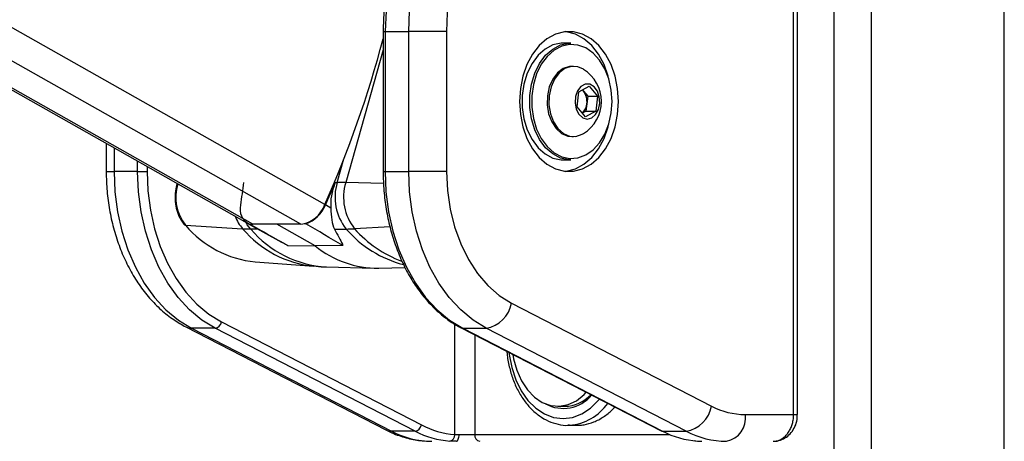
# Model space of a CAD drawing. Header units: millimetres. Extents: x 20 to 22981, y 40 to 19992.
# Tile 48 of 158: x 6504 to 6799, y 6410 to 6536. Entities that reach past the tile are written whole.
import ezdxf

# ---------------------------------------------------------------- set-up
doc = ezdxf.new("R2010")
doc.units = ezdxf.units.MM
doc.header["$LTSCALE"] = 2
doc.layers.add('COMPONENT_GEOMETRY', color=7, linetype='Continuous')
doc.styles.add('SLDTEXTSTYLE0', font='TXT', dxfattribs={"width": 0.75})
doc.dimstyles.new('SLDDIMSTYLE0', dxfattribs={"dimtxt": 100, "dimasz": 6.604, "dimexe": 0, "dimexo": 0.0625, "dimgap": 25, "dimtad": 0, "dimtih": 1, "dimtoh": 1, "dimdec": 0, "dimrnd": 1e-09, "dimzin": 12, "dimdsep": 46, "dimtxsty": 'SLDTEXTSTYLE0', "dimsah": 1, "dimcen": 0.09, "dimadec": 0, "dimazin": 3, "dimtfac": 1, "dimtdec": 0, "dimtofl": 0, "dimtmove": 0, "dimatfit": 3, "dimfxl": 1, "dimfrac": 2, "dimtolj": 1, "dimtzin": 12, "dimarcsym": 0})

# ---------------------------------------------------------------- blocks, each defined once
blk = doc.blocks.new('_D_4')
at = {"layer": 'COMPONENT_GEOMETRY', "color": 7}
for p, q in [((6638.52, 7959.49), (995.17, 7959.49)), ((1001.52, 7959.49), (1001.52, 5203.33)), ((801.45, 5183.02), (770.98, 5183.02)), ((770.98, 5183.02), (770.98, 5024.27)), ((1201.59, 5183.02), (1232.06, 5183.02)), ((1232.06, 5183.02), (1232.06, 5024.27)), ((770.98, 5024.27), (801.45, 5024.27)), ((1232.06, 5024.27), (1201.59, 5024.27)), ((1001.52, 2118.49), (1001.52, 4874.65)), ((6578.75, 2118.49), (995.17, 2118.49))]:
    blk.add_line(p, q, dxfattribs=at)
for points in [[(1001.52, 7959.49), (1000.51, 7952.89), (1002.54, 7952.89)], [(1001.52, 2118.49), (1002.54, 2125.1), (1000.51, 2125.1)]]:
    blk.add_solid(points, dxfattribs=at)
at = {"layer": 'COMPONENT_GEOMETRY', "color": 7, "char_height": 100, "attachment_point": 1, "style": 'SLDTEXTSTYLE0'}
for s, insert in [('9\'6.98"', (801.45, 5153.18)), ('2921mm', (728.74, 5003.56))]:
    blk.add_mtext(s, dxfattribs=dict(at, insert=insert))

msp = doc.modelspace()

# ---------------------------------------------------------------- linework, layer by layer
at = {"color": 8, "linetype": 'Continuous', "lineweight": 25}
for p, q in [((6748.24, 2191.49), (6748.24, 7939.49)), ((6759.31, 7939.49), (6759.31, 2191.49)), ((6799.26, 2191.49), (6799.26, 7939.49)), ((6573.85, 6475.06), (6330.55, 6612.47)), ((6588.24, 6475.06), (6344.94, 6612.47)), ((6595.43, 6480.95), (6362.56, 6612.47)), ((6612.95, 6532.83), (6613.54, 6532.83)), ((6612.95, 6527.34), (6601.72, 6487.55)), ((6532.22, 6498), (6532.22, 6490.89)), ((6599.17, 6487.6), (6601.17, 6494.69)), ((6539.29, 6490.89), (6539.29, 6494.01)), ((6542.12, 6492.41), (6542.12, 6490.89)), ((6529.88, 6490.89), (6532.22, 6490.89)), ((6612.95, 6490.89), (6613.54, 6490.89)), ((6551.32, 6487.07), (6551.35, 6487.19)), ((6551.32, 6487.07), (6551.56, 6487.07)), ((6613.07, 6487.26), (6601.72, 6487.55)), ((6615.03, 6474.34), (6604.37, 6473.73)), ((6575.51, 6473.59), (6573.21, 6473.63)), ((6634.44, 6412.08), (6634.44, 6445.15)), ((6640.4, 6441.94), (6640.4, 6412.02)), ((6736.06, 6418.02), (6737.23, 6418.02)), ((6640.4, 6412.02), (6698.97, 6412.02))]:
    msp.add_line(p, q, dxfattribs=at)
at = {"color": 7, "linetype": 'Continuous', "lineweight": 25}
for p, q in [((6329.53, 6612.47), (6572.01, 6475.53)), ((6736.06, 6418.02), (6736.06, 6582.02)), ((6737.23, 6418.02), (6737.23, 6582.02)), ((6612.95, 6532.83), (6612.95, 6490.89)), ((6613.54, 6532.83), (6613.54, 6490.89)), ((6613.54, 6532.83), (6620.61, 6532.83)), ((6620.61, 6490.89), (6620.61, 6532.83)), ((6631.92, 6532.83), (6620.61, 6532.83)), ((6631.92, 6532.83), (6631.92, 6490.89)), ((6669.26, 6529.36), (6667, 6529.36)), ((6670.08, 6522.36), (6669.54, 6522.36)), ((6671.69, 6514.8), (6674.75, 6516.42)), ((6672.72, 6515.35), (6673.07, 6514.95)), ((6674.75, 6516.42), (6677.27, 6513.48)), ((6671.15, 6510.24), (6671.69, 6514.8)), ((6673.07, 6514.95), (6674.33, 6513.48)), ((6674.33, 6513.48), (6674.06, 6511.2)), ((6674.33, 6513.48), (6677.27, 6513.48)), ((6677.27, 6513.48), (6676.73, 6508.93)), ((6673.67, 6507.31), (6671.15, 6510.24)), ((6674.06, 6511.2), (6673.79, 6508.93)), ((6673.79, 6508.93), (6672.75, 6508.38)), ((6676.73, 6508.93), (6673.67, 6507.31)), ((6673.79, 6508.93), (6676.73, 6508.93)), ((6669.54, 6501.36), (6670.08, 6501.36)), ((6672.68, 6502.03), (6673.02, 6502.22)), ((6529.88, 6499.32), (6529.88, 6490.89)), ((6667, 6494.36), (6669.26, 6494.36)), ((6539.29, 6490.89), (6532.22, 6490.89)), ((6539.29, 6490.89), (6542.12, 6490.89)), ((6613.54, 6490.89), (6620.61, 6490.89)), ((6631.92, 6490.89), (6620.61, 6490.89)), ((6551.14, 6487.31), (6551.05, 6486.97)), ((6598.57, 6487.6), (6599.17, 6487.6)), ((6597.22, 6479.92), (6595.64, 6480.84)), ((6553.68, 6474.77), (6570.8, 6473.73)), ((6572.18, 6475.43), (6582.43, 6469.75)), ((6572.75, 6475.18), (6572.89, 6475.18)), ((6588.24, 6475.06), (6573.85, 6475.06)), ((6592.56, 6468.56), (6581.04, 6475.06)), ((6589.71, 6475.18), (6589.24, 6475.17)), ((6598.32, 6473.57), (6601.86, 6473.63)), ((6584.38, 6468.74), (6592.56, 6468.56)), ((6600.87, 6468.74), (6592.56, 6468.56)), ((6574.54, 6463.79), (6592.18, 6462.48)), ((6595.97, 6462.29), (6610.29, 6461.94)), ((6611.63, 6461.94), (6619.49, 6462.13)), ((6651.46, 6451.43), (6711.44, 6420.56)), ((6553.76, 6444.31), (6613.73, 6413.44)), ((6564.45, 6445.79), (6624.43, 6414.92)), ((6562.56, 6443.91), (6555.48, 6443.91)), ((6555.48, 6443.91), (6615.46, 6413.04)), ((6622.53, 6413.04), (6562.56, 6443.91)), ((6636.37, 6444.01), (6696.34, 6413.14)), ((6636.8, 6443.91), (6643.87, 6443.91)), ((6636.8, 6443.91), (6696.78, 6413.04)), ((6703.85, 6413.04), (6643.87, 6443.91)), ((6665.36, 6420.52), (6667.41, 6420.52)), ((6721.6, 6418.02), (6736.06, 6418.02)), ((6668.86, 6414.83), (6668.33, 6414.82)), ((6668.33, 6414.82), (6671.16, 6414.82)), ((6622.53, 6413.04), (6615.46, 6413.04)), ((6635.71, 6412.02), (6640.4, 6412.02)), ((6696.78, 6413.04), (6703.85, 6413.04))]:
    msp.add_line(p, q, dxfattribs=at)
at = {"color": 7, "linetype": 'Continuous', "lineweight": 25, "flags": 128}
for points in [[(6645.81, 6582.64), (6641.49, 6581.72), (6637.29, 6580.06), (6633.26, 6577.68), (6629.47, 6574.61), (6625.97, 6570.9), (6622.83, 6566.61), (6620.08, 6561.81), (6617.77, 6556.56), (6615.94, 6550.95), (6614.61, 6545.07), (6613.81, 6539), (6613.54, 6532.83)], [(6620.61, 6532.83), (6620.88, 6539), (6621.69, 6545.07), (6623.01, 6550.95), (6624.85, 6556.56), (6627.15, 6561.81), (6629.9, 6566.61), (6633.04, 6570.9), (6636.54, 6574.61), (6640.33, 6577.68), (6644.36, 6580.06), (6648.56, 6581.72), (6652.88, 6582.64)], [(6659.03, 6574.67), (6655.08, 6573.8), (6651.24, 6572.18), (6647.6, 6569.85), (6644.2, 6566.85), (6641.13, 6563.23), (6638.42, 6559.06), (6636.14, 6554.41), (6634.32, 6549.37), (6633, 6544.02), (6632.19, 6538.48), (6631.92, 6532.83)], [(6683.54, 6511.86), (6683.29, 6515.72), (6682.54, 6519.45), (6681.32, 6522.92), (6679.67, 6526.01), (6677.64, 6528.62), (6675.31, 6530.66), (6672.76, 6532.06), (6670.06, 6532.77), (6667.32, 6532.77), (6664.63, 6532.06), (6662.07, 6530.66), (6659.74, 6528.62), (6657.72, 6526.01), (6656.07, 6522.92), (6654.85, 6519.45), (6654.1, 6515.72), (6653.84, 6511.86), (6654.1, 6508), (6654.85, 6504.28), (6656.07, 6500.81), (6657.72, 6497.72), (6659.74, 6495.1), (6662.07, 6493.06), (6664.63, 6491.66), (6667.32, 6490.95), (6670.06, 6490.95), (6672.76, 6491.66), (6675.31, 6493.06), (6677.64, 6495.1), (6679.67, 6497.72), (6681.32, 6500.81), (6682.54, 6504.28), (6683.29, 6508), (6683.54, 6511.86)], [(6680.57, 6518.89), (6680.42, 6519.45), (6679.2, 6522.92), (6677.55, 6526.01), (6675.52, 6528.62), (6673.19, 6530.66), (6670.64, 6532.06), (6667.94, 6532.77), (6667.63, 6532.81)], [(6667, 6529.36), (6666.37, 6529.34), (6663.89, 6528.8), (6661.55, 6527.57), (6659.42, 6525.7), (6657.61, 6523.26), (6656.18, 6520.36), (6655.19, 6517.1), (6654.69, 6513.63), (6654.69, 6510.09), (6655.19, 6506.62), (6656.18, 6503.37), (6657.61, 6500.46), (6659.42, 6498.02), (6661.55, 6496.15), (6663.89, 6494.92), (6666.37, 6494.39), (6667, 6494.36)], [(6669.26, 6494.36), (6668.63, 6494.39), (6666.16, 6494.92), (6663.81, 6496.15), (6661.68, 6498.02), (6659.87, 6500.46), (6658.44, 6503.37), (6657.45, 6506.62), (6656.95, 6510.09), (6656.95, 6513.63), (6657.45, 6517.1), (6658.44, 6520.36), (6659.87, 6523.26), (6661.68, 6525.7), (6663.81, 6527.57), (6666.16, 6528.8), (6668.63, 6529.34), (6669.26, 6529.36)], [(6681.63, 6511.86), (6681.39, 6515.3), (6680.65, 6518.61), (6679.47, 6521.63), (6677.87, 6524.26), (6675.94, 6526.37), (6673.74, 6527.9), (6671.37, 6528.77), (6668.93, 6528.94), (6666.51, 6528.42), (6664.22, 6527.22), (6662.14, 6525.38), (6660.37, 6523), (6658.97, 6520.16), (6658, 6516.98), (6657.51, 6513.59), (6657.51, 6510.13), (6658, 6506.74), (6658.97, 6503.56), (6660.37, 6500.72), (6662.14, 6498.34), (6664.22, 6496.51), (6666.51, 6495.31), (6668.93, 6494.78), (6671.37, 6494.96), (6673.74, 6495.83), (6675.94, 6497.35), (6677.87, 6499.47), (6679.47, 6502.09), (6680.65, 6505.12), (6681.39, 6508.42), (6681.63, 6511.86)], [(6669.54, 6522.36), (6668.83, 6522.31), (6666.94, 6521.7), (6665.23, 6520.41), (6663.81, 6518.54), (6662.79, 6516.22), (6662.22, 6513.59), (6662.15, 6510.85), (6662.59, 6508.18), (6663.5, 6505.76), (6664.82, 6503.76), (6666.46, 6502.31), (6668.32, 6501.51), (6669.54, 6501.36)], [(6673.02, 6521.5), (6671.3, 6522.22), (6669.37, 6522.31), (6667.48, 6521.7), (6665.77, 6520.41), (6664.35, 6518.54), (6663.32, 6516.22), (6662.76, 6513.59), (6662.69, 6510.85), (6663.13, 6508.18), (6664.04, 6505.76), (6665.36, 6503.76), (6667, 6502.31), (6668.86, 6501.51), (6670.79, 6501.41), (6672.68, 6502.03)], [(6675.51, 6506.95), (6676.68, 6507.94), (6677.51, 6509.47), (6677.9, 6511.32), (6677.79, 6513.24), (6677.2, 6514.98), (6676.2, 6516.29), (6674.93, 6517.01), (6673.57, 6517.03), (6672.29, 6516.36), (6671.27, 6515.08), (6670.65, 6513.36), (6670.51, 6511.44), (6670.87, 6509.58), (6671.68, 6508.02), (6672.83, 6506.99), (6674.17, 6506.61), (6675.51, 6506.95)], [(6673.07, 6514.95), (6672.77, 6515.26), (6672.68, 6515.33)], [(6667.63, 6490.92), (6667.94, 6490.95), (6670.64, 6491.66), (6673.19, 6493.06), (6675.52, 6495.1), (6677.55, 6497.72), (6679.2, 6500.81), (6680.42, 6504.28), (6680.57, 6504.84)], [(6532.22, 6490.89), (6532.49, 6484.8), (6533.27, 6478.8), (6534.57, 6472.97), (6536.36, 6467.42), (6538.62, 6462.21), (6541.3, 6457.44), (6544.38, 6453.16), (6547.81, 6449.44), (6551.53, 6446.34), (6555.48, 6443.91)], [(6562.56, 6443.91), (6558.6, 6446.34), (6554.88, 6449.44), (6551.45, 6453.16), (6548.37, 6457.44), (6545.69, 6462.21), (6543.43, 6467.42), (6541.64, 6472.97), (6540.34, 6478.8), (6539.56, 6484.8), (6539.29, 6490.89)], [(6542.12, 6490.89), (6542.37, 6485.04), (6543.13, 6479.28), (6544.38, 6473.69), (6546.09, 6468.36), (6548.26, 6463.36), (6550.84, 6458.77), (6553.8, 6454.67), (6557.08, 6451.1), (6560.65, 6448.12), (6564.45, 6445.79)], [(6613.54, 6490.89), (6613.8, 6484.8), (6614.59, 6478.8), (6615.89, 6472.97), (6617.68, 6467.42), (6619.93, 6462.21), (6622.62, 6457.44), (6625.7, 6453.16), (6629.12, 6449.44), (6632.84, 6446.34), (6636.8, 6443.91)], [(6643.87, 6443.91), (6639.91, 6446.34), (6636.2, 6449.44), (6632.77, 6453.16), (6629.69, 6457.44), (6627, 6462.21), (6624.75, 6467.42), (6622.96, 6472.97), (6621.66, 6478.8), (6620.87, 6484.8), (6620.61, 6490.89)], [(6631.92, 6490.89), (6632.2, 6485.21), (6633.01, 6479.63), (6634.35, 6474.26), (6636.2, 6469.19), (6638.51, 6464.52), (6641.24, 6460.34), (6644.35, 6456.72), (6647.78, 6453.73), (6651.46, 6451.43)], [(6651.86, 6436.04), (6652.08, 6434.76), (6653.03, 6431.3), (6654.42, 6428.16), (6656.2, 6425.44), (6658.32, 6423.26), (6660.69, 6421.67), (6663.23, 6420.76), (6665.84, 6420.53), (6668.44, 6421.02), (6670.93, 6422.19), (6673.22, 6424), (6673.89, 6424.7)], [(6634.93, 6410.02), (6635.08, 6410.06), (6635.23, 6410.17), (6635.37, 6410.36), (6635.48, 6410.61), (6635.58, 6410.91), (6635.65, 6411.26), (6635.7, 6411.63), (6635.71, 6412.02)], [(6696.34, 6413.14), (6696.51, 6413.07), (6696.78, 6413.04)]]:
    msp.add_lwpolyline(points, dxfattribs=at)
at = {"color": 8, "linetype": 'Continuous', "lineweight": 25, "flags": 128}
for points in [[(6551.05, 6486.97), (6551.06, 6487), (6551.12, 6487.03), (6551.2, 6487.06), (6551.32, 6487.07)], [(6573.21, 6473.63), (6572.2, 6474.94), (6571.72, 6475.74)], [(6553.76, 6444.31), (6554.42, 6444.05), (6555.48, 6443.91)], [(6636.37, 6444.01), (6636.54, 6443.94), (6636.8, 6443.91)], [(6650.68, 6436.64), (6650.76, 6435.99), (6651.5, 6432.09), (6652.71, 6428.42), (6654.35, 6425.11), (6656.37, 6422.25), (6658.71, 6419.93), (6661.3, 6418.22), (6664.06, 6417.17), (6666.91, 6416.82), (6669.76, 6417.17), (6672.52, 6418.22), (6675.12, 6419.93), (6677.46, 6422.25), (6677.81, 6422.68)], [(6613.73, 6413.44), (6614.39, 6413.18), (6615.46, 6413.04)], [(6706.78, 6410.02), (6706.54, 6410.06), (6706.34, 6410.15)]]:
    msp.add_lwpolyline(points, dxfattribs=at)
at = {"color": 7, "linetype": 'Continuous', "lineweight": 25}
for centre, radius, start, end in [((6295.23, 6614.7), 328.65, 335.9867, 345.187), ((6667.14, 6511.86), 11.29, 301.3887, 58.6113), ((6669.14, 6511.91), 4.96, 351.8391, 37.7927), ((6669.75, 6511.57), 4.32, 313.244, 355.1089), ((6564.18, 6483.16), 13.44, 163.1007, 218.6544), ((6844.43, 6446.9), 276.34, 171.5303, 172.9468), ((6289.45, 6617.76), 335.4, 335.9067, 337.1672), ((6613.77, 6483.16), 15.26, 163.1007, 218.6544), ((6597.82, 6339.45), 148.15, 88.4912, 89.4762), ((6616.17, 6483.16), 15.1, 163.1007, 218.6544), ((6574.89, 6479.56), 4.87, 164.8746, 244.0287), ((6586.94, 6483.99), 9.02, 278.2709, 340.3063), ((6586.43, 6484.55), 9.93, 289.3002, 338.0312), ((6553.68, 6475.15), 0.38, 224.1535, 269.4715), ((6577.68, 6495.06), 31.43, 220.218, 264.2627), ((6573.79, 6478.71), 3.65, 240.7941, 270.8641), ((6574.37, 6532.98), 59.35, 266.5511, 268.8833), ((6600.54, 6541.1), 67.48, 271.1167, 273.2576), ((6611.27, 6491.66), 29.73, 231.0113, 270.7028), ((6642.29, 6453.1), 9.32, 279.7581, 349.6801), ((6562.16, 6446.21), 2.33, 279.7581, 349.6801), ((6666.97, 6430.97), 11.09, 241.4127, 320.2057), ((6667.2, 6431.61), 11.09, 271.0768, 316.6086), ((6702.27, 6422.23), 9.32, 279.7581, 349.6801), ((6721.72, 6440.15), 22.12, 242.3133, 269.6828), ((6714.53, 6417.02), 7.14, 281.4218, 8.0495), ((6622.14, 6415.33), 2.33, 279.7581, 349.6801), ((6636.26, 6437.56), 25.55, 242.4016, 265.9183), ((6627.7, 6436.36), 26.34, 242.3133, 269.6828), ((6634.86, 6436.62), 26.61, 242.4016, 265.9183), ((6632.6, 6411.89), 1.85, 281.3299, 5.5863), ((6642.21, 6411.83), 1.82, 173.8573, 262.1256), ((6709.1, 6436.62), 26.61, 242.4016, 265.9183), ((6716.09, 6436.36), 26.34, 242.3133, 269.6828)]:
    msp.add_arc(centre, radius, start, end, dxfattribs=at)
at = {"color": 8, "linetype": 'Continuous', "lineweight": 25}
for centre, radius, start, end in [((6579.74, 6481.63), 11.93, 200.3608, 221.4735), ((6595.4, 6494.53), 32.22, 220.2182, 264.2565), ((6597.71, 6494.28), 32.03, 220.1221, 266.898), ((6627.44, 6495.81), 33.86, 220.91, 255.6165), ((6630.63, 6496.78), 34.94, 221.2781, 249.6863), ((6667.51, 6430.5), 15.72, 274.9261, 324.5856)]:
    msp.add_arc(centre, radius, start, end, dxfattribs=at)
at = {"color": 7, "linetype": 'Continuous', "lineweight": 25}
for centre, major_axis, ratio, start_param, end_param in [((-10600.7, 16004), (17567.14, -9746.62), 0.00013, 6.07115, 6.074317), ((-9952.54, 16004), (16919.08, -9746.62), 0.000151, 0.208372, 0.211538)]:
    msp.add_ellipse(centre, major_axis=major_axis, ratio=ratio, start_param=start_param, end_param=end_param, dxfattribs=at)
for points, knots in [([(6639.1, 6580.92), (6637.96, 6580.43), (6635.52, 6579.4), (6631.99, 6577.1), (6628.53, 6574.2), (6625.32, 6570.76), (6622.41, 6566.84), (6619.83, 6562.48), (6617.63, 6557.75), (6615.82, 6552.71), (6614.43, 6547.41), (6613.48, 6541.93), (6613.02, 6537.04), (6612.97, 6534), (6612.95, 6532.83)], [0, 0, 0, 0, 0.075973, 0.162036, 0.248467, 0.335227, 0.422233, 0.509398, 0.596648, 0.683931, 0.771215, 0.85849, 0.94576, 1, 1, 1, 1]), ([(6529.88, 6490.89), (6529.89, 6489.87), (6529.93, 6486.96), (6530.37, 6482.19), (6531.33, 6476.66), (6532.76, 6471.31), (6534.64, 6466.18), (6536.96, 6461.36), (6539.7, 6456.91), (6542.82, 6452.89), (6546.29, 6449.37), (6549.94, 6446.46), (6552.53, 6445), (6553.76, 6444.31)], [0, 0, 0, 0, 0.0518585, 0.1473595, 0.2430058, 0.3388091, 0.4348003, 0.5309764, 0.6272625, 0.7234657, 0.8193102, 0.9144383, 1, 1, 1, 1]), ([(6612.95, 6490.89), (6612.97, 6489.9), (6613, 6487.03), (6613.41, 6482.31), (6614.32, 6476.81), (6615.67, 6471.49), (6617.45, 6466.42), (6619.62, 6461.64), (6622.18, 6457.24), (6625.08, 6453.26), (6628.29, 6449.76), (6631.7, 6446.85), (6634.44, 6445.03), (6636.01, 6444.2), (6636.37, 6444.01)], [0, 0, 0, 0, 0.049171, 0.142068, 0.235022, 0.32801, 0.421041, 0.514118, 0.607231, 0.700348, 0.793408, 0.886328, 0.973612, 1, 1, 1, 1]), ([(6551.05, 6486.97), (6550.94, 6486.53), (6550.63, 6485.28), (6550.45, 6483.07), (6550.69, 6480.48), (6551.4, 6478.03), (6552.35, 6476.15), (6553.13, 6475.23), (6553.41, 6474.88)], [0, 0, 0, 0, 0.1035931, 0.2979406, 0.4927728, 0.6880728, 0.8840541, 1, 1, 1, 1]), ([(6598.57, 6487.6), (6598.1, 6486.27), (6597.22, 6483.74), (6597.22, 6481.15), (6597.22, 6479.92)], [0, 0, 0, 0, 0.528125, 1, 1, 1, 1]), ([(6597.22, 6479.92), (6597.28, 6478.68), (6597.42, 6476.17), (6598.02, 6474.44), (6598.32, 6473.57)], [0, 0, 0, 0, 0.498718, 1, 1, 1, 1]), ([(6598.32, 6473.57), (6599.21, 6471.96), (6600.19, 6470.21), (6600.82, 6468.86), (6600.87, 6468.74)], [0, 0, 0, 0, 0.915115, 1, 1, 1, 1]), ([(6582.5, 6469.84), (6582.88, 6469.58), (6583.47, 6469.17), (6584.14, 6468.85), (6584.38, 6468.74)], [0, 0, 0, 0, 0.644454, 1, 1, 1, 1]), ([(6592.17, 6462.56), (6593.12, 6462.45), (6594.39, 6462.3), (6595.67, 6462.32), (6595.98, 6462.33)], [0, 0, 0, 0, 0.752427, 1, 1, 1, 1]), ([(6650.07, 6436.96), (6650.07, 6436.9), (6650.12, 6435.5), (6650.64, 6432.83), (6651.64, 6429.06), (6653.13, 6425.57), (6655, 6422.44), (6657.22, 6419.75), (6659.75, 6417.58), (6662.5, 6415.98), (6665.41, 6415.06), (6667.58, 6414.71), (6668.73, 6414.86), (6668.9, 6414.88)], [0, 0, 0, 0, 0.005131, 0.114038, 0.223071, 0.332272, 0.441638, 0.551027, 0.660122, 0.768456, 0.875571, 0.981348, 1, 1, 1, 1]), ([(6671.16, 6414.84), (6671.33, 6414.84), (6672.01, 6414.82), (6673.69, 6415.02), (6675.69, 6415.57), (6677.62, 6416.47), (6679.5, 6417.6), (6681.13, 6418.88), (6682.18, 6420.03), (6682.43, 6420.3)], [0, 0, 0, 0, 0.043722, 0.171703, 0.419883, 0.545852, 0.673655, 0.922005, 1, 1, 1, 1]), ([(6729.95, 6410.02), (6730.12, 6410.03), (6730.46, 6410.04), (6730.97, 6410.13), (6731.49, 6410.27), (6731.99, 6410.47), (6732.47, 6410.72), (6732.93, 6411.03), (6733.38, 6411.39), (6733.8, 6411.8), (6734.19, 6412.25), (6734.54, 6412.74), (6734.87, 6413.28), (6735.26, 6414.03), (6735.57, 6414.84), (6735.8, 6415.69), (6735.94, 6416.41), (6736.04, 6417.18), (6736.05, 6417.74), (6736.06, 6418.02)], [0, 0, 0, 0, 0.053326, 0.107028, 0.161914, 0.21721, 0.270624, 0.324415, 0.379401, 0.4348, 0.488108, 0.541793, 0.596673, 0.651967, 0.75832, 0.812311, 0.867099, 0.933183, 1, 1, 1, 1]), ([(6729.96, 6410.04), (6730, 6410.03), (6730.72, 6409.95), (6732.11, 6410.31), (6733.94, 6411.2), (6735.45, 6412.62), (6736.55, 6414.43), (6737.17, 6416.3), (6737.16, 6417.53), (6737.16, 6418.02)], [0, 0, 0, 0, 0.010624, 0.183525, 0.354577, 0.525138, 0.69929, 0.87885, 1, 1, 1, 1]), ([(6613.73, 6413.44), (6614.53, 6413.05), (6616.68, 6412.01), (6620.33, 6410.83), (6624.17, 6410.12), (6626.59, 6410.05), (6627.55, 6410.02)], [0, 0, 0, 0, 0.183481, 0.491955, 0.79717, 1, 1, 1, 1]), ([(6634.44, 6412.08), (6634.54, 6412.07), (6634.72, 6412.05), (6635.02, 6412.03), (6635.35, 6412.02), (6635.59, 6412.02), (6635.71, 6412.02)], [0, 0, 0, 0, 0.2440583, 0.4903694, 0.7439183, 1, 1, 1, 1]), ([(6634.93, 6410.02), (6634.76, 6410.02), (6634.4, 6410.02), (6633.89, 6410.03), (6633.41, 6410.05), (6633.11, 6410.07), (6632.96, 6410.08)], [0, 0, 0, 0, 0.244552, 0.491194, 0.744455, 1, 1, 1, 1]), ([(6707.21, 6410.08), (6707.28, 6410.07), (6707.48, 6410.06), (6707.8, 6410.04), (6708.08, 6410.03), (6708.34, 6410.02), (6708.47, 6410.02), (6708.56, 6410.02)], [0, 0, 0, 0, 0.122321, 0.368605, 0.61853, 0.744767, 1, 1, 1, 1])]:
    msp.add_open_spline(points, degree=3, knots=knots, dxfattribs=at)

# ---------------------------------------------------------------- dimensions: what is measured, and where the dimension line sits
at = {"layer": 'COMPONENT_GEOMETRY', "color": 7}
dim = msp.add_linear_dim(base=(1001.52, 7959.49), p1=(6581.29, 2118.49), p2=(6641.06, 7959.49), angle=90, dimstyle='SLDDIMSTYLE0', dxfattribs=at)
dim.commit()
dim.dimension.update_dxf_attribs({"geometry": '_D_4', "text_midpoint": (1001.52, 5038.99), "dimtype": 160})

doc.saveas('drawing.dxf')
